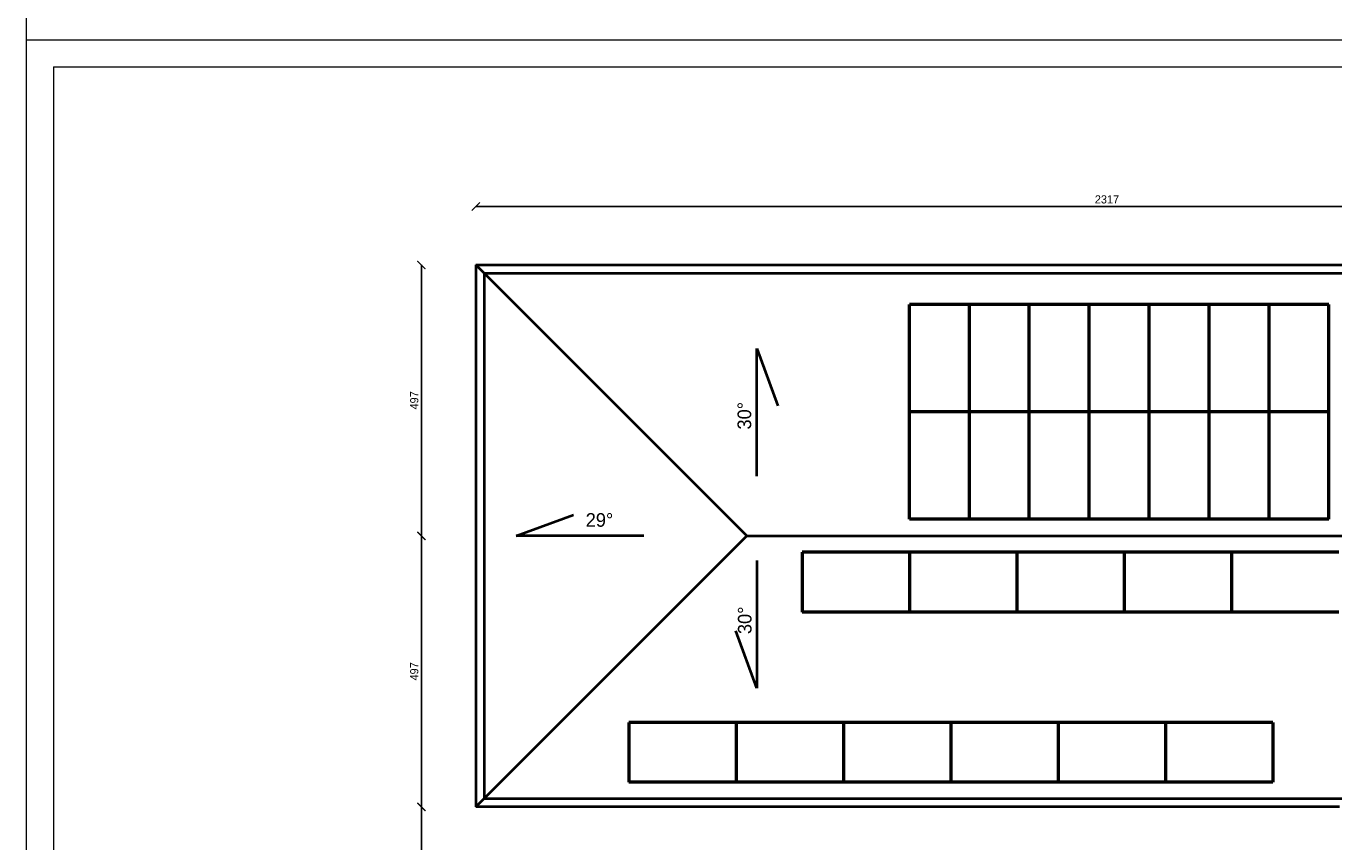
# Model space of a CAD drawing. Header units: millimetres. Extents: x 107252 to 132489, y 44218 to 60710.
# Tile 2 of 72: x 109352 to 111752, y 45716 to 47213. Entities that reach past the tile are written whole.
import ezdxf

# ---------------------------------------------------------------- set-up
doc = ezdxf.new("R2010")
doc.units = ezdxf.units.MM
for name, color, linetype, lineweight in [('cienka', 3, 'Continuous', 18), ('gruba', 1, 'Continuous', 40), ('stolarka', 2, 'Continuous', 50), ('wymiary', 252, 'Continuous', 15)]:
    doc.layers.add(name, color=color, linetype=linetype, lineweight=lineweight)
doc.styles.get("Standard").update_dxf_attribs({"font": 'GOTHIC.TTF'})
doc.dimstyles.new('secemin', dxfattribs={"dimtxt": 15, "dimasz": 15, "dimexe": 1.25, "dimexo": 0.625, "dimgap": 5, "dimtad": 1, "dimdec": 0, "dimtxsty": 'Standard', "dimblk": 'ARCHTICK', "dimcen": 0, "dimse1": 1, "dimse2": 1, "dimclrt": 256, "dimadec": 0, "dimazin": 0, "dimtfac": 1, "dimtdec": 0, "dimtmove": 0, "dimatfit": 3, "dimfxl": 1, "dimtfillclr": 250, "dimarcsym": 1})

# ---------------------------------------------------------------- blocks, each defined once
blk = doc.blocks.new('_ArchTick')
at = {"color": 0, "linetype": 'ByBlock', "const_width": 0.15}
blk.add_lwpolyline([(-0.5, -0.5), (0.5, 0.5)], dxfattribs=at)
blk = doc.blocks.new('*D701')
at = {"layer": 'Defpoints', "color": 0, "transparency": 16777216}
for p in [(110177.5, 46882.4), (110177.5, 46775.2), (112494, 46734.6)]:
    blk.add_point(p, dxfattribs=at)
at = {"layer": 'wymiary', "color": 0, "lineweight": -2, "transparency": 16777216}
blk.add_line((112494, 46882.4), (110177.5, 46882.4), dxfattribs=at)
at = {"layer": 'wymiary', "color": 0, "lineweight": -2, "transparency": 16777216, "xscale": 15, "yscale": 15, "zscale": 15, "rotation": 180}
blk.add_blockref('_ArchTick', (110177.5, 46882.4), dxfattribs=at)
at = {"layer": 'wymiary', "color": 0, "lineweight": -2, "transparency": 16777216, "xscale": 15, "yscale": 15, "zscale": 15}
blk.add_blockref('_ArchTick', (112494, 46882.4), dxfattribs=at)
at = {"layer": 'wymiary', "transparency": 16777216, "insert": (111335.7, 46895.3), "char_height": 15, "attachment_point": 5}
blk.add_mtext('2317', dxfattribs=at)
blk = doc.blocks.new('*D702')
at = {"layer": 'Defpoints', "color": 0, "transparency": 16777216}
for p in [(110177.5, 46775.1), (110077.3, 46277.7), (110674.9, 46277.7)]:
    blk.add_point(p, dxfattribs=at)
at = {"layer": 'wymiary', "color": 0, "lineweight": -2, "transparency": 16777216}
blk.add_line((110077.3, 46775.1), (110077.3, 46277.7), dxfattribs=at)
at = {"layer": 'wymiary', "color": 0, "lineweight": -2, "transparency": 16777216, "xscale": 15, "yscale": 15, "zscale": 15}
for p, rotation in [((110077.3, 46775.1), 90), ((110077.3, 46277.7), 270)]:
    blk.add_blockref('_ArchTick', p, dxfattribs=dict(at, rotation=rotation))
at = {"layer": 'wymiary', "transparency": 16777216, "insert": (110064.4, 46526.4), "char_height": 15, "attachment_point": 5, "rotation": 90}
blk.add_mtext('497', dxfattribs=at)
blk = doc.blocks.new('*D703')
at = {"layer": 'Defpoints', "color": 0, "transparency": 16777216}
for p in [(110674.9, 46277.7), (110077.3, 45780.2), (110177.5, 45780.2)]:
    blk.add_point(p, dxfattribs=at)
at = {"layer": 'wymiary', "color": 0, "lineweight": -2, "transparency": 16777216}
blk.add_line((110077.3, 46277.7), (110077.3, 45780.2), dxfattribs=at)
at = {"layer": 'wymiary', "color": 0, "lineweight": -2, "transparency": 16777216, "xscale": 15, "yscale": 15, "zscale": 15}
for p, rotation in [((110077.3, 46277.7), 90), ((110077.3, 45780.2), 270)]:
    blk.add_blockref('_ArchTick', p, dxfattribs=dict(at, rotation=rotation))
at = {"layer": 'wymiary', "transparency": 16777216, "insert": (110064.4, 46028.9), "char_height": 15, "attachment_point": 5, "rotation": 90}
blk.add_mtext('497', dxfattribs=at)
blk = doc.blocks.new('*D704')
at = {"layer": 'Defpoints', "color": 0, "transparency": 16777216}
for p in [(110177.5, 45780.2), (110077.3, 44569.2), (111762.5, 44569.2)]:
    blk.add_point(p, dxfattribs=at)
at = {"layer": 'wymiary', "color": 0, "lineweight": -2, "transparency": 16777216}
blk.add_line((110077.3, 45780.2), (110077.3, 44569.2), dxfattribs=at)
at = {"layer": 'wymiary', "color": 0, "lineweight": -2, "transparency": 16777216, "xscale": 15, "yscale": 15, "zscale": 15}
for p, rotation in [((110077.3, 45780.2), 90), ((110077.3, 44569.2), 270)]:
    blk.add_blockref('_ArchTick', p, dxfattribs=dict(at, rotation=rotation))
at = {"layer": 'wymiary', "transparency": 16777216, "insert": (110064.6, 45174.7), "char_height": 15, "attachment_point": 5, "rotation": 90}
blk.add_mtext('1211', dxfattribs=at)

msp = doc.modelspace()

# ---------------------------------------------------------------- linework, layer by layer
at = {"layer": 'cienka'}
for p, q in [((109351.976, 50158.443), (109351.976, 47188.443)), ((109351.976, 47188.443), (115291.976, 47188.443)), ((109351.976, 47188.443), (115291.976, 47188.443)), ((109351.976, 47188.443), (109351.976, 44218.443)), ((109401.976, 47138.443), (115241.976, 47138.443)), ((109401.976, 47138.443), (109401.976, 44268.443))]:
    msp.add_line(p, q, dxfattribs=at)
at = {"layer": 'gruba'}
for p, q in [((110177.495, 46775.215), (114824.495, 46775.215)), ((110177.495, 46775.215), (110177.495, 45780.215)), ((110177.495, 46775.107), (110674.941, 46277.661)), ((110192.495, 46760.215), (114809.495, 46760.215)), ((110192.495, 46760.215), (110192.495, 45795.215)), ((110693.102, 46387.008), (110693.102, 46621.656)), ((110693.102, 46621.656), (110731.528, 46516.256)), ((110251.058, 46277.661), (110356.458, 46316.086)), ((110177.495, 45780.215), (110674.941, 46277.661)), ((110485.705, 46277.661), (110251.058, 46277.661)), ((110674.941, 46277.661), (114327.442, 46277.268)), ((110693.102, 46232.656), (110693.102, 45998.008)), ((110693.102, 45998.008), (110654.677, 46103.409)), ((111777.495, 45795.215), (110192.495, 45795.215)), ((111762.495, 45780.215), (110177.495, 45780.215))]:
    msp.add_line(p, q, dxfattribs=at)
at = {"layer": 'stolarka'}
for p, q in [((111083.134, 46702.216), (110973.134, 46702.216)), ((110973.134, 46505.216), (110973.134, 46702.216)), ((111083.134, 46505.216), (111083.134, 46702.216)), ((111193.134, 46702.216), (111083.134, 46702.216)), ((111083.134, 46505.216), (111083.134, 46702.216)), ((111193.134, 46505.216), (111193.134, 46702.216)), ((111303.134, 46702.216), (111193.134, 46702.216)), ((111193.134, 46505.216), (111193.134, 46702.216)), ((111303.134, 46505.216), (111303.134, 46702.216)), ((111413.134, 46702.216), (111303.134, 46702.216)), ((111303.134, 46505.216), (111303.134, 46702.216)), ((111413.134, 46505.216), (111413.134, 46702.216)), ((111523.134, 46702.216), (111413.134, 46702.216)), ((111413.134, 46505.216), (111413.134, 46702.216)), ((111523.134, 46505.216), (111523.134, 46702.216)), ((111633.134, 46702.216), (111523.134, 46702.216)), ((111523.134, 46505.216), (111523.134, 46702.216)), ((111633.134, 46505.216), (111633.134, 46702.216)), ((111743.134, 46702.216), (111633.134, 46702.216)), ((111633.134, 46505.216), (111633.134, 46702.216)), ((111743.134, 46505.216), (111743.134, 46702.216)), ((111083.134, 46505.216), (110973.134, 46505.216)), ((110973.134, 46308.216), (110973.134, 46505.216)), ((111083.134, 46505.216), (110973.134, 46505.216)), ((111083.134, 46308.216), (111083.134, 46505.216)), ((111193.134, 46505.216), (111083.134, 46505.216)), ((111083.134, 46308.216), (111083.134, 46505.216)), ((111193.134, 46505.216), (111083.134, 46505.216)), ((111193.134, 46308.216), (111193.134, 46505.216)), ((111303.134, 46505.216), (111193.134, 46505.216)), ((111193.134, 46308.216), (111193.134, 46505.216)), ((111303.134, 46505.216), (111193.134, 46505.216)), ((111303.134, 46308.216), (111303.134, 46505.216)), ((111413.134, 46505.216), (111303.134, 46505.216)), ((111303.134, 46308.216), (111303.134, 46505.216)), ((111413.134, 46505.216), (111303.134, 46505.216)), ((111413.134, 46308.216), (111413.134, 46505.216)), ((111523.134, 46505.216), (111413.134, 46505.216)), ((111413.134, 46308.216), (111413.134, 46505.216)), ((111523.134, 46505.216), (111413.134, 46505.216)), ((111523.134, 46308.216), (111523.134, 46505.216)), ((111633.134, 46505.216), (111523.134, 46505.216)), ((111523.134, 46308.216), (111523.134, 46505.216)), ((111633.134, 46505.216), (111523.134, 46505.216)), ((111633.134, 46308.216), (111633.134, 46505.216)), ((111743.134, 46505.216), (111633.134, 46505.216)), ((111633.134, 46308.216), (111633.134, 46505.216)), ((111743.134, 46505.216), (111633.134, 46505.216)), ((111743.134, 46308.216), (111743.134, 46505.216)), ((111083.134, 46308.216), (110973.134, 46308.216)), ((111193.134, 46308.216), (111083.134, 46308.216)), ((111303.134, 46308.216), (111193.134, 46308.216)), ((111413.134, 46308.216), (111303.134, 46308.216)), ((111523.134, 46308.216), (111413.134, 46308.216)), ((111633.134, 46308.216), (111523.134, 46308.216)), ((111743.134, 46308.216), (111633.134, 46308.216)), ((110776.134, 46247.65), (110776.134, 46137.65)), ((110973.134, 46247.65), (110776.134, 46247.65)), ((110973.134, 46247.65), (110973.134, 46137.65)), ((110973.134, 46247.65), (110973.134, 46137.65)), ((111170.134, 46247.65), (110973.134, 46247.65)), ((111170.134, 46247.65), (111170.134, 46137.65)), ((111170.134, 46247.65), (111170.134, 46137.65)), ((111367.134, 46247.65), (111170.134, 46247.65)), ((111367.134, 46247.65), (111367.134, 46137.65)), ((111367.134, 46247.65), (111367.134, 46137.65)), ((111564.134, 46247.65), (111367.134, 46247.65)), ((111564.134, 46247.65), (111564.134, 46137.65)), ((111564.134, 46247.65), (111564.134, 46137.65)), ((111761.134, 46247.65), (111564.134, 46247.65)), ((110973.134, 46137.65), (110776.134, 46137.65)), ((111170.134, 46137.65), (110973.134, 46137.65)), ((111367.134, 46137.65), (111170.134, 46137.65)), ((111564.134, 46137.65), (111367.134, 46137.65)), ((111761.134, 46137.65), (111564.134, 46137.65)), ((110458.068, 45935.215), (110458.068, 45825.215)), ((110655.068, 45935.215), (110458.068, 45935.215)), ((110655.068, 45935.215), (110655.068, 45825.215)), ((110655.068, 45935.215), (110655.068, 45825.215)), ((110852.068, 45935.215), (110655.068, 45935.215)), ((110852.068, 45935.215), (110852.068, 45825.215)), ((110852.068, 45935.215), (110852.068, 45825.215)), ((111049.068, 45935.215), (110852.068, 45935.215)), ((111049.068, 45935.215), (111049.068, 45825.215)), ((111049.068, 45935.215), (111049.068, 45825.215)), ((111246.068, 45935.215), (111049.068, 45935.215)), ((111246.068, 45935.215), (111246.068, 45825.215)), ((111246.068, 45935.215), (111246.068, 45825.215)), ((111443.068, 45935.215), (111246.068, 45935.215)), ((111443.068, 45935.215), (111443.068, 45825.215)), ((111443.068, 45935.215), (111443.068, 45825.215)), ((111640.068, 45935.215), (111443.068, 45935.215)), ((111640.068, 45935.215), (111640.068, 45825.215)), ((110655.068, 45825.215), (110458.068, 45825.215)), ((110852.068, 45825.215), (110655.068, 45825.215)), ((111049.068, 45825.215), (110852.068, 45825.215)), ((111246.068, 45825.215), (111049.068, 45825.215)), ((111443.068, 45825.215), (111246.068, 45825.215)), ((111640.068, 45825.215), (111443.068, 45825.215))]:
    msp.add_line(p, q, dxfattribs=at)

# ---------------------------------------------------------------- texts
at = {"layer": 'wymiary', "char_height": 25, "attachment_point": 1, "rotation": 90}
for insert in [(110657.667, 46472.937), (110658.337, 46097.369)]:
    msp.add_mtext_dynamic_manual_height_columns('30%%D', width=17463.96939, gutter_width=125, heights=[0], dxfattribs=dict(at, insert=insert))
at = {"layer": 'wymiary', "insert": (110378.991, 46319.374), "char_height": 25, "attachment_point": 1}
msp.add_mtext_dynamic_manual_height_columns('29%%D', width=17463.96939, gutter_width=125, heights=[0], dxfattribs=at)

# ---------------------------------------------------------------- dimensions: what is measured, and where the dimension line sits
at = {"layer": 'wymiary'}
dim = msp.add_linear_dim(base=(110177.49502278, 46882.419003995), p1=(112493.99502278, 46734.57451225), p2=(110177.49502278, 46775.214518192), dimstyle='secemin', override={"dimtmove": 1}, dxfattribs=at)
dim.commit()
dim.dimension.update_dxf_attribs({"geometry": '*D701', "text_midpoint": (111335.74502278, 46895.296298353)})
dim = msp.add_linear_dim(base=(110077.279, 46277.661), p1=(110177.495, 46775.107), p2=(110674.941, 46277.661), angle=90, dimstyle='secemin', dxfattribs=at)
dim.commit()
dim.dimension.update_dxf_attribs({"geometry": '*D702', "text_midpoint": (110064.402, 46526.384)})
for base, p1, p2, picture, middle in [((110077.279, 45780.215), (110674.941, 46277.661), (110177.495, 45780.215), '*D703', (110064.402, 46028.938)), ((110077.279, 44569.215), (110177.495, 45780.215), (111762.495, 44569.215), '*D704', (110064.591, 45174.715))]:
    dim = msp.add_linear_dim(base=base, p1=p1, p2=p2, angle=90, dimstyle='secemin', override={"dimtmove": 1}, dxfattribs=at)
    dim.commit()
    dim.dimension.update_dxf_attribs({"geometry": picture, "text_midpoint": middle})

doc.saveas('drawing.dxf')
